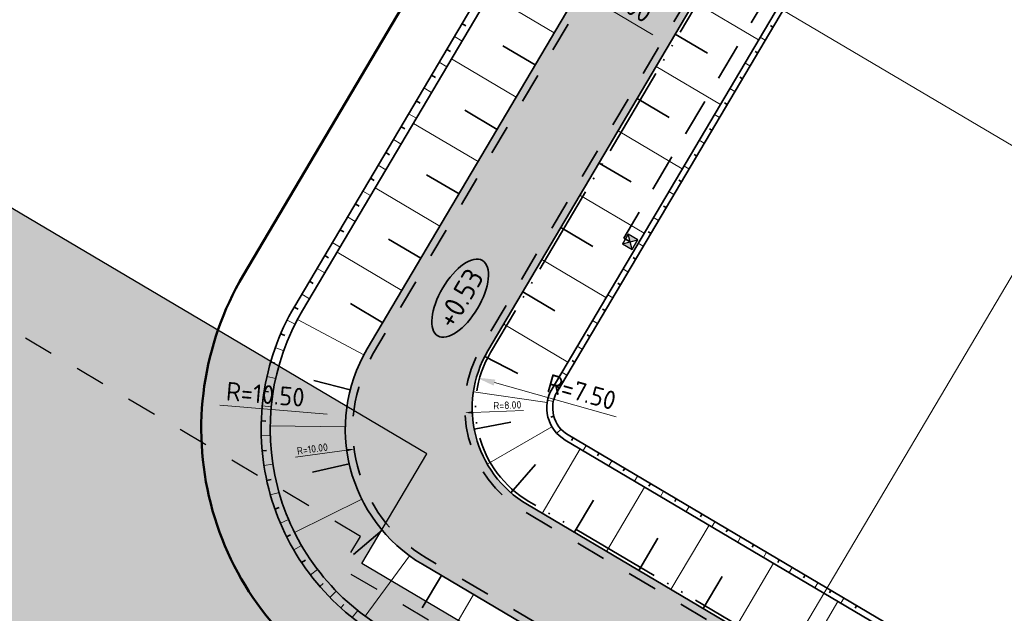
# Model space of a CAD drawing. Header units: metres. Extents: x 90704 to 91821, y 464826 to 465227.
# Tile 10 of 27: x 90794 to 90860, y 464964 to 465004. Entities that reach past the tile are written whole.
import ezdxf
from ezdxf.enums import TextEntityAlignment as Align

# ---------------------------------------------------------------- set-up
doc = ezdxf.new("R2010")
doc.units = ezdxf.units.M
for name, pattern in [('NLCS-HIDDEN', [4, 2, -2]), ('RI-DRAIN_PP80', [9, 6, -1, 0, -1, 0, -1]), ('RI-HWA_KOLKAANSLUITING', [4.3, 2.5, -1.8]), ('XX-HIDDEN', [4, 2, -2])]:
    doc.linetypes.add(name, pattern=pattern)
for name, color, linetype, lineweight in [('N-WE-GW-BERM-G', 90, 'Continuous', 35), ('N-WE-GW-TALUDARCERING-S', 90, 'Continuous', 25), ('N-WE-GW-TALUDARCERING_KORT-G', 90, 'Continuous', 35), ('N-WE-GW-TALUDARCERING_LANG-G', 90, 'Continuous', 18), ('N-WE-KG-WERKGRENS-G', 10, 'XX-WERKGRENS_CIRCEL', 50), ('N-WE-OG-TERREIN_UITGEEFBAAR-A', 7, 'Continuous', 25), ('N-WE-OG-TERREIN_UITGEEFBAAR-G', 7, 'Continuous', 25), ('N-WE-VH-HOOGTELABEL-S', 7, 'Continuous', 25), ('N-WE-VH-M-500', 7, 'Continuous', 18), ('N-WE-VH-VERHARDING_FUNDERING-G', 7, 'Continuous', 35), ('N-WE-VH-VERHARDING_FUNDERING_GRANULAAT-A', 252, 'Continuous', 18)]:
    doc.layers.add(name, color=color, linetype=linetype, lineweight=lineweight)
for name, color, linetype, lineweight, true_color in [('N-WE-RI-DRAINAGE_DRAIN_PP_80-G', 7, 'RI-DRAIN_PP80', 35, 0xff9124), ('N-WE-RI-HWA_KOLK_STRAATKOLK-S', 150, 'Continuous', 25, 0x007fff), ('N-WE-RI-HWA_KOLKAANSLUITING_PVC_125-G', 150, 'RI-HWA_KOLKAANSLUITING', 35, 0x007fff), ('N-WE-VH-M-200', 7, 'Continuous', 18, 0x7dbf7d), ('N-WE-VH-VERHARDING-G', 7, 'XX-HIDDEN', 35, 0x7dbf7d)]:
    doc.layers.add(name, color=color, linetype=linetype, lineweight=lineweight, true_color=true_color)
doc.styles.add('NLCS-ISO', font='NLCS-ISO.ttf')
doc.styles.add('NLCS-ISO-M200-T25', font='NLCS-ISO.ttf', dxfattribs={"height": 0.5})
doc.styles.add('NLCS-ISO-M500-T25', font='NLCS-ISO.ttf', dxfattribs={"height": 1.25})
doc.linetypes.add('XX-WERKGRENS_CIRCEL', pattern='A,10,-2.5,[69,NLCS.SHX,S=1,R=0,X=0,Y=0],-2.5', length=15)
doc.dimstyles.new('NLCS-M200-T25-PIJL_L2_H1', dxfattribs={"dimscale": 0.2, "dimtxt": 2.5, "dimasz": 2.5, "dimexe": 2, "dimexo": 2, "dimgap": 0.7, "dimtad": 1, "dimzin": 0, "dimdsep": 46, "dimtxsty": 'NLCS-ISO-M200-T25', "dimcen": 0, "dimdle": 2, "dimclrd": 256, "dimclre": 256, "dimclrt": 256, "dimadec": 1, "dimazin": 0, "dimtfac": 1, "dimtdec": 3, "dimtofl": 0, "dimtmove": 0, "dimatfit": 3, "dimfxl": 2, "dimfxlon": 1, "dimtfillclr": 256, "dimtolj": 1, "dimtzin": 0, "dimlwd": -1, "dimlwe": -1, "dimarcsym": 0})
doc.dimstyles.new('NLCS-M500-T25-PIJL_L2_H1', dxfattribs={"dimscale": 0.5, "dimtxt": 2.5, "dimasz": 2.5, "dimexe": 2, "dimexo": 2, "dimgap": 0.7, "dimtad": 1, "dimzin": 0, "dimdsep": 46, "dimtxsty": 'NLCS-ISO-M500-T25', "dimcen": 0, "dimdle": 2, "dimclrd": 256, "dimclre": 256, "dimclrt": 256, "dimadec": 1, "dimazin": 0, "dimtfac": 1, "dimtdec": 3, "dimtofl": 0, "dimtmove": 0, "dimatfit": 3, "dimfxl": 2, "dimfxlon": 1, "dimtfillclr": 256, "dimtolj": 1, "dimtzin": 0, "dimlwd": -1, "dimlwe": -1, "dimarcsym": 0})

# ---------------------------------------------------------------- blocks, each defined once
blk = doc.blocks.new('*D48')
at = {"layer": 'Defpoints', "color": 0, "transparency": 16777216}
for p in [(90831.97411038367, 464978.0066720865), (90823.98041968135, 464977.6890103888)]:
    blk.add_point(p, dxfattribs=at)
at = {"layer": 'N-WE-VH-M-200', "transparency": 16777216}
blk.add_line((90827.89687721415, 464977.8446472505), (90824.48002301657, 464977.7088647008), dxfattribs=at)
blk.add_solid([(90824.47671404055, 464977.7921323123), (90824.48333199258, 464977.6255970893), (90823.98041734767, 464977.6890108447)], dxfattribs=at)
at = {"layer": 'N-WE-VH-M-200', "transparency": 16777216, "insert": (90826.81723113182, 464978.1920509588), "char_height": 0.5, "attachment_point": 5, "rotation": 2.2756826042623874, "style": 'NLCS-ISO-M200-T25'}
blk.add_mtext('\\A1;R=8.00', dxfattribs=at)
blk = doc.blocks.new('*D56')
at = {"layer": 'Defpoints', "color": 0, "transparency": 16777216}
for p in [(90826.49471293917, 464976.601178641), (90816.58547058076, 464975.2569629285)]:
    blk.add_point(p, dxfattribs=at)
at = {"layer": 'N-WE-VH-M-200', "transparency": 16777216}
blk.add_line((90812.66725786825, 464974.7254467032), (90816.09000846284, 464975.1897521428), dxfattribs=at)
blk.add_solid([(90816.07880666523, 464975.2723291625), (90816.10121026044, 464975.1071751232), (90816.58547058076, 464975.2569629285)], dxfattribs=at)
at = {"layer": 'N-WE-VH-M-200', "transparency": 16777216, "insert": (90813.79403329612, 464975.271868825), "char_height": 0.5, "attachment_point": 5, "rotation": 7.725173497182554, "style": 'NLCS-ISO-M200-T25'}
blk.add_mtext('\\A1;R=10.00', dxfattribs=at)
blk = doc.blocks.new('SAL-HOOGTELABEL_AANLEG-SO')
at = {"linetype": 'Continuous', "lineweight": 35}
blk.add_ellipse((0, 0), major_axis=(-7.319468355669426, 0), ratio=0.4599531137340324, dxfattribs=at)
at = {"style": 'NLCS-ISO'}
blk.add_attdef('HOOGTE', text='', height=3.5, dxfattribs=at).set_placement((0, 0), align=Align.MIDDLE_CENTER)
blk = doc.blocks.new('*D70')
at = {"layer": 'Defpoints', "color": 0, "transparency": 16777216}
for p in [(90831.67699893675, 465006.0075640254), (90837.61329185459, 465002.3003955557), (90837.69767405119, 465002.4429167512)]:
    blk.add_point(p, dxfattribs=at)
at = {"layer": 'N-WE-VH-M-500', "transparency": 16777216}
for p, q in [((90831.59261674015, 465005.8650428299), (90831.08314866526, 465005.0045532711)), ((90832.66822868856, 465005.2282077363), (90836.53767990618, 465002.9372306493)), ((90837.61329185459, 465002.3003955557), (90837.1038237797, 465001.4399059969))]:
    blk.add_line(p, q, dxfattribs=at)
for points in [[(90832.77436787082, 465005.4074763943), (90832.5620895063, 465005.0489390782), (90831.59261674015, 465005.8650428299)], [(90836.64381908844, 465003.1164993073), (90836.43154072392, 465002.7579619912), (90837.61329185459, 465002.3003955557)]]:
    blk.add_solid(points, dxfattribs=at)
at = {"layer": 'N-WE-VH-M-500', "transparency": 16777216, "insert": (90835.09968567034, 465004.9216965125), "char_height": 1.25, "attachment_point": 5, "rotation": 329.3715950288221, "style": 'NLCS-ISO-M500-T25'}
blk.add_mtext('\\A1;7.00', dxfattribs=at)
blk = doc.blocks.new('*D102')
at = {"layer": 'Defpoints', "color": 0, "transparency": 16777216}
for p in [(90885.80550778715, 465029.584977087), (90845.16539607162, 464960.9055374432), (90845.16703488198, 464960.9045676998)]:
    blk.add_point(p, dxfattribs=at)
at = {"layer": 'N-WE-VH-M-200', "transparency": 16777216}
for p, q in [((90885.55251818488, 465029.1537000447), (90845.42166329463, 464961.3348749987)), ((90885.80714659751, 465029.5840073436), (90886.15139243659, 465029.3803046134)), ((90845.16703488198, 464960.9045676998), (90845.51128072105, 464960.7008649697))]:
    blk.add_line(p, q, dxfattribs=at)
for points in [[(90885.48080030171, 465029.1961381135), (90885.62423606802, 465029.111261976), (90885.80714659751, 465029.5840073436)], [(90845.34994541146, 464961.3773130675), (90845.49338117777, 464961.2924369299), (90845.16703488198, 464960.9045676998)]]:
    blk.add_solid(points, dxfattribs=at)
at = {"layer": 'N-WE-VH-M-200', "transparency": 16777216, "insert": (90865.15145104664, 464995.4428976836), "char_height": 0.5, "attachment_point": 5, "rotation": 59.38566007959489, "style": 'NLCS-ISO-M200-T25'}
blk.add_mtext('\\A1;79.80', dxfattribs=at)
blk = doc.blocks.new('*D101')
at = {"layer": 'Defpoints', "color": 0, "transparency": 16777216}
for p in [(90840.17350253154, 465007.5739030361), (90896.80284747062, 464974.0663323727), (90896.80284747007, 464974.0663323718)]:
    blk.add_point(p, dxfattribs=at)
at = {"layer": 'N-WE-VH-M-200', "transparency": 16777216}
for p, q in [((90840.17350253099, 465007.5739030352), (90839.96980909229, 465007.2296516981)), ((90840.60381670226, 465007.3192862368), (90896.3725332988, 464974.3209491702)), ((90896.80284747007, 464974.0663323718), (90896.59915403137, 464973.7220810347))]:
    blk.add_line(p, q, dxfattribs=at)
for points in [[(90840.64625283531, 465007.3910052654), (90840.56138056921, 465007.2475672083), (90840.17350253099, 465007.5739030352)], [(90896.41496943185, 464974.3926681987), (90896.33009716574, 464974.2492301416), (90896.80284747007, 464974.0663323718)]]:
    blk.add_solid(points, dxfattribs=at)
at = {"layer": 'N-WE-VH-M-200', "transparency": 16777216, "insert": (90868.68677610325, 464991.1557627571), "char_height": 0.5, "attachment_point": 5, "rotation": 329.3872065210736, "style": 'NLCS-ISO-M200-T25'}
blk.add_mtext('\\A1;65.80', dxfattribs=at)
blk = doc.blocks.new('N-SRI-KOLK_STRAAT_300X300-SO')
h = blk.add_hatch(color=256)
h.dxf.hatch_style = 1
h.paths.add_polyline_path([(0.7499999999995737, 1.500000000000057), (-0.7500000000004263, 1.500000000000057), (-4.263256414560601e-13, 0.7500000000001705)])
h.paths.add_polyline_path([(-4.262840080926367e-13, 0.7500000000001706), (-0.7500000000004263, 2.842170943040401e-13), (0.7499999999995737, 2.842170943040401e-13)])
for p, q in [((-0.7500000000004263, 2.842170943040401e-13), (0.7499999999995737, 1.500000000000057)), ((0.7499999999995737, 2.842170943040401e-13), (-0.7500000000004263, 1.500000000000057))]:
    blk.add_line(p, q)
at = {"flags": 128}
blk.add_lwpolyline([(-0.7500000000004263, 2.842170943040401e-13), (0.7499999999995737, 2.842170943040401e-13), (0.7499999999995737, 1.500000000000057), (-0.7500000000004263, 1.500000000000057)], close=True, dxfattribs=at)
blk = doc.blocks.new('*D122')
at = {"layer": 'Defpoints', "color": 0, "transparency": 16777216}
for p in [(90816.03195278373, 464977.4847226), (90826.4947129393, 464976.6011786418)]:
    blk.add_point(p, dxfattribs=at)
at = {"layer": 'N-WE-VH-M-500', "transparency": 16777216}
blk.add_line((90807.61192199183, 464978.1957651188), (90814.78638609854, 464977.5899064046), dxfattribs=at)
blk.add_solid([(90814.80391673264, 464977.7975008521), (90814.76885546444, 464977.3823119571), (90816.03195278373, 464977.4847226)], dxfattribs=at)
at = {"layer": 'N-WE-VH-M-500', "transparency": 16777216, "insert": (90810.65841407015, 464978.9169696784), "char_height": 1.25, "attachment_point": 5, "rotation": 355.1730216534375, "style": 'NLCS-ISO-M500-T25'}
blk.add_mtext('\\A1;R=10.50', dxfattribs=at)
blk = doc.blocks.new('*D123')
at = {"layer": 'Defpoints', "color": 0, "transparency": 16777216}
for p in [(90824.75510208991, 464980.0403680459), (90831.97411038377, 464978.0066720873)]:
    blk.add_point(p, dxfattribs=at)
at = {"layer": 'N-WE-VH-M-500', "transparency": 16777216}
blk.add_line((90834.075252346, 464977.4147509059), (90825.95827013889, 464979.7014187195), dxfattribs=at)
blk.add_solid([(90826.01476169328, 464979.9019467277), (90825.90177858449, 464979.5008907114), (90824.75510208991, 464980.0403680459)], dxfattribs=at)
at = {"layer": 'N-WE-VH-M-500', "transparency": 16777216, "insert": (90831.77688487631, 464979.0751840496), "char_height": 1.25, "attachment_point": 5, "rotation": 344.26672680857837, "style": 'NLCS-ISO-M500-T25'}
blk.add_mtext('\\A1;R=7.50', dxfattribs=at)
blk = doc.blocks.new('*U126')
at = {"layer": 'N-WE-GW-TALUDARCERING_KORT-G'}
for p, q in [((90844.55375026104, 465003.4431266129), (90844.38595493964, 465003.5424731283)), ((90843.53481164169, 465001.7221489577), (90843.36701632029, 465001.821495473)), ((90842.51587302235, 465000.0011713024), (90842.34807770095, 465000.1005178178)), ((90841.49693440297, 464998.2801936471), (90841.32913908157, 464998.3795401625)), ((90840.47799578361, 464996.5592159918), (90840.31020046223, 464996.6585625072)), ((90839.45905716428, 464994.8382383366), (90839.29126184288, 464994.937584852)), ((90838.4401185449, 464993.1172606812), (90838.2723232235, 464993.2166071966)), ((90837.42117992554, 464991.396283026), (90837.25338460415, 464991.4956295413)), ((90836.4022413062, 464989.6753053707), (90836.23444598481, 464989.7746518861)), ((90835.38330268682, 464987.9543277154), (90835.21550736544, 464988.0536742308)), ((90834.36436406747, 464986.2333500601), (90834.19656874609, 464986.3326965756)), ((90833.34542544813, 464984.5123724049), (90833.17763012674, 464984.6117189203)), ((90832.32648682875, 464982.7913947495), (90832.15869150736, 464982.8907412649)), ((90831.3075482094, 464981.0704170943), (90831.139752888, 464981.1697636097)), ((90830.28860959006, 464979.349439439), (90830.12081426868, 464979.4487859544)), ((90829.9210178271, 464977.450897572), (90829.73322195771, 464977.3983836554)), ((90831.21276940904, 464976.0054518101), (90831.11346544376, 464975.8376313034)), ((90832.93400537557, 464974.9869496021), (90832.83470141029, 464974.8191290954)), ((90834.65524134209, 464973.9684473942), (90834.5559373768, 464973.8006268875)), ((90836.37647730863, 464972.9499451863), (90836.27717334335, 464972.7821246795)), ((90838.09771327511, 464971.9314429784), (90837.99840930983, 464971.7636224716)), ((90839.81894924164, 464970.9129407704), (90839.71964527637, 464970.7451202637)), ((90841.54018520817, 464969.8944385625), (90841.44088124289, 464969.7266180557)), ((90843.2614211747, 464968.8759363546), (90843.16211720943, 464968.7081158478)), ((90844.98265714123, 464967.8574341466), (90844.88335317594, 464967.6896136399)), ((90846.70389310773, 464966.8389319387), (90846.60458914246, 464966.671111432)), ((90848.42512907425, 464965.8204297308), (90848.32582510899, 464965.6526092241)), ((90850.14636504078, 464964.8019275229), (90850.04706107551, 464964.6341070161))]:
    blk.add_line(p, q, dxfattribs=at)
at = {"layer": 'N-WE-GW-TALUDARCERING_LANG-G'}
for p, q in [((90844.04428095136, 465002.5826377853), (90843.70869030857, 465002.7813308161)), ((90843.02534233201, 465000.86166013), (90842.68975168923, 465001.0603531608)), ((90842.00640371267, 464999.1406824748), (90841.67081306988, 464999.3393755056)), ((90840.98746509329, 464997.4197048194), (90840.65187445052, 464997.6183978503)), ((90839.96852647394, 464995.6987271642), (90839.63293583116, 464995.897420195)), ((90838.9495878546, 464993.9777495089), (90838.61399721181, 464994.1764425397)), ((90837.93064923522, 464992.2567718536), (90837.59505859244, 464992.4554648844)), ((90836.91171061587, 464990.5357941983), (90836.57611997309, 464990.7344872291)), ((90835.89277199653, 464988.8148165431), (90835.55718135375, 464989.0135095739)), ((90834.87383337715, 464987.0938388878), (90834.53824273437, 464987.2925319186)), ((90833.8548947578, 464985.3728612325), (90833.51930411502, 464985.5715542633)), ((90832.83595613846, 464983.6518835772), (90832.50036549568, 464983.850576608)), ((90831.81701751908, 464981.9309059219), (90831.4814268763, 464982.1295989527)), ((90830.79807889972, 464980.2099282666), (90830.46248825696, 464980.4086212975)), ((90829.88565703, 464978.4409336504), (90829.50352940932, 464978.5188982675)), ((90830.40432360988, 464976.5861216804), (90830.11806327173, 464976.3212537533)), ((90832.0733873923, 464975.4962007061), (90831.87477946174, 464975.1605596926)), ((90833.79462335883, 464974.4776984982), (90833.59601542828, 464974.1420574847)), ((90835.51585932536, 464973.4591962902), (90835.3172513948, 464973.1235552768)), ((90837.23709529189, 464972.4406940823), (90837.03848736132, 464972.1050530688)), ((90838.95833125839, 464971.4221918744), (90838.75972332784, 464971.0865508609)), ((90840.67956722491, 464970.4036896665), (90840.48095929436, 464970.068048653)), ((90842.40080319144, 464969.3851874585), (90842.20219526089, 464969.049546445)), ((90844.12203915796, 464968.3666852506), (90843.9234312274, 464968.0310442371)), ((90845.8432751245, 464967.3481830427), (90845.64466719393, 464967.0125420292)), ((90847.56451109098, 464966.3296808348), (90847.36590316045, 464965.9940398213)), ((90849.28574705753, 464965.3111786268), (90849.08713912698, 464964.9755376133))]:
    blk.add_line(p, q, dxfattribs=at)
blk = doc.blocks.new('*U127')
at = {"layer": 'N-WE-GW-TALUDARCERING_KORT-G'}
for p, q in [((90838.03360086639, 465002.975503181), (90840.17754479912, 465001.7069318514)), ((90835.48743260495, 464998.6723616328), (90837.63078734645, 464997.4041389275)), ((90832.94126434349, 464994.3692200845), (90835.08402989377, 464993.1013460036)), ((90830.39509608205, 464990.0660785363), (90832.5372724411, 464988.7985530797)), ((90827.84892782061, 464985.762936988), (90829.99051498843, 464984.4957601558)), ((90825.31325685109, 464981.4538492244), (90827.52270032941, 464980.3104007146)), ((90824.60780019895, 464976.5968939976), (90827.05426151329, 464977.0651022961)), ((90827.05678525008, 464972.3436416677), (90828.69449076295, 464974.2297028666)), ((90831.2913356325, 464969.6960205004), (90832.5644634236, 464971.8475655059)), ((90835.59442554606, 464967.1497649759), (90836.86755333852, 464969.3013099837)), ((90839.8975154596, 464964.6035094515), (90841.17064325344, 464966.7550544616))]:
    blk.add_line(p, q, dxfattribs=at)
at = {"layer": 'N-WE-GW-TALUDARCERING_LANG-G'}
for p, q in [((90839.30668499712, 465005.1270739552), (90843.59516205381, 465002.5895826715)), ((90836.76051673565, 465000.8239324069), (90841.0478154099, 464998.287138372)), ((90834.21434847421, 464996.5207908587), (90838.500468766, 464993.9846940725)), ((90831.66818021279, 464992.2176493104), (90835.95312212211, 464989.6822497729)), ((90829.12201195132, 464987.9145077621), (90833.40577547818, 464985.3798054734)), ((90826.57584368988, 464983.6113662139), (90830.8584288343, 464981.0773611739)), ((90824.55199249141, 464979.0847101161), (90829.47770667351, 464978.3692664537)), ((90825.47453632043, 464974.2642748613), (90829.79724426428, 464976.7532518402)), ((90829.13979067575, 464970.9691482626), (90831.68604625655, 464975.2722382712)), ((90833.4428805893, 464968.4228927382), (90835.98913617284, 464972.7259827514)), ((90837.74597050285, 464965.8766372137), (90840.29222608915, 464970.1797272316)), ((90842.0490604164, 464963.3303816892), (90844.59531600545, 464967.6334717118)), ((90846.35215032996, 464960.7841261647), (90848.89840592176, 464965.087216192))]:
    blk.add_line(p, q, dxfattribs=at)
blk = doc.blocks.new('*U128')
at = {"layer": 'N-WE-GW-TALUDARCERING_KORT-G'}
for p, q in [((90828.68109720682, 465000.9154872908), (90826.5211289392, 465002.1935402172)), ((90826.13492894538, 464996.6123457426), (90823.97437155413, 464997.8907472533)), ((90823.58876068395, 464992.3092041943), (90821.42761416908, 464993.5879542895)), ((90821.04259242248, 464988.006062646), (90818.88085678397, 464989.2851613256)), ((90818.49642416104, 464983.7029210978), (90816.3340993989, 464984.9823683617)), ((90816.3271094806, 464979.2222165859), (90813.89437012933, 464979.8493360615)), ((90816.25680393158, 464974.2698229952), (90813.81016567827, 464973.7126795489)), ((90818.4644814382, 464969.8361670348), (90816.54930155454, 464968.2227373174)), ((90822.4108775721, 464966.8171824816), (90821.13777668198, 464964.6656184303))]:
    blk.add_line(p, q, dxfattribs=at)
at = {"layer": 'N-WE-GW-TALUDARCERING_LANG-G'}
for p, q in [((90829.95418133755, 465003.067058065), (90825.63483392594, 465005.6228153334)), ((90827.40801307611, 464998.7639165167), (90823.08748741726, 465001.3203709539)), ((90824.86184481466, 464994.4607749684), (90820.54014090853, 464997.0179265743)), ((90822.31567655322, 464990.1576334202), (90817.99279439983, 464992.7154821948)), ((90819.76950829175, 464985.8544918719), (90815.44544789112, 464988.4130378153)), ((90817.23212506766, 464981.546324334), (90812.79885261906, 464983.9131767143)), ((90815.99577083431, 464976.7502245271), (90810.97410857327, 464976.8215134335)), ((90817.09548075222, 464971.9209613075), (90812.60723638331, 464969.6861022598)), ((90820.28656417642, 464968.1330685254), (90817.32882884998, 464964.0986245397)), ((90824.56243925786, 464965.5440829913), (90822.01623814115, 464961.24095601))]:
    blk.add_line(p, q, dxfattribs=at)
blk = doc.blocks.new('*U129')
at = {"layer": 'N-WE-GW-TALUDARCERING_KORT-G'}
for p, q in [((90823.78849323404, 465003.6820593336), (90824.04663988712, 465003.5292185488)), ((90822.76955466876, 465001.9610816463), (90823.02770132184, 465001.8082408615)), ((90821.75061610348, 465000.240103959), (90822.00876275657, 465000.0872631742)), ((90820.73167753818, 464998.5191262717), (90820.98982419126, 464998.366285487)), ((90819.7127389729, 464996.7981485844), (90819.97088562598, 464996.6453077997)), ((90818.69380040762, 464995.0771708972), (90818.9519470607, 464994.9243301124)), ((90817.67486184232, 464993.3561932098), (90817.9330084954, 464993.203352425)), ((90816.65592327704, 464991.6352155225), (90816.91406993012, 464991.4823747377)), ((90815.63698471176, 464989.9142378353), (90815.89513136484, 464989.7613970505)), ((90814.61804614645, 464988.1932601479), (90814.87619279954, 464988.0404193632)), ((90813.59910758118, 464986.4722824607), (90813.85725423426, 464986.3194416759)), ((90812.58032321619, 464984.7512138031), (90812.83918778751, 464984.5995921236)), ((90811.67916226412, 464982.9671824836), (90811.95481865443, 464982.8488036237)), ((90811.00599476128, 464981.0852408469), (90811.29419464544, 464981.0019292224)), ((90810.57119534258, 464979.1343927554), (90810.86749707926, 464979.0874323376)), ((90810.3814649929, 464977.1447040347), (90810.68130207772, 464977.1348185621)), ((90810.43972777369, 464975.1468391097), (90810.73847921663, 464975.1741809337)), ((90810.7450857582, 464973.1715884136), (90811.03814730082, 464973.2357361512)), ((90811.29283287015, 464971.2493938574), (90811.57568794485, 464971.3493588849)), ((90812.07452741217, 464969.4098796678), (90812.34281675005, 464969.5441213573)), ((90813.07812216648, 464967.6813958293), (90813.32771098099, 464967.8478452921)), ((90814.28815006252, 464966.0905811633), (90814.51519177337, 464966.2866731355)), ((90815.68596255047, 464964.6619527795), (90815.88695806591, 464964.8846651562))]:
    blk.add_line(p, q, dxfattribs=at)
at = {"layer": 'N-WE-GW-TALUDARCERING_LANG-G'}
for p, q in [((90823.2790239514, 465002.82157049), (90823.79531725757, 465002.5158889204)), ((90822.26008538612, 465001.1005928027), (90822.77637869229, 465000.7949112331)), ((90821.24114682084, 464999.3796151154), (90821.75744012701, 464999.0739335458)), ((90820.22220825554, 464997.6586374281), (90820.7385015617, 464997.3529558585)), ((90819.20326969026, 464995.9376597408), (90819.71956299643, 464995.6319781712)), ((90818.18433112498, 464994.2166820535), (90818.70062443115, 464993.911000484)), ((90817.16539255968, 464992.4957043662), (90817.68168586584, 464992.1900227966)), ((90816.1464539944, 464990.7747266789), (90816.66274730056, 464990.4690451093)), ((90815.12751542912, 464989.0537489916), (90815.64380873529, 464988.7480674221)), ((90814.10857686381, 464987.3327713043), (90814.62487016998, 464987.0270897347)), ((90813.08963829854, 464985.611793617), (90813.6059316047, 464985.3061120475)), ((90812.10203148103, 464983.8731958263), (90812.63758516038, 464983.602673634)), ((90811.31334641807, 464982.0366679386), (90811.87829208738, 464981.8345877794)), ((90810.75829263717, 464980.1165705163), (90811.34392354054, 464979.9860467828)), ((90810.44542444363, 464978.142495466), (90811.04271503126, 464978.0855397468)), ((90810.37956365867, 464976.1448665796), (90810.97930868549, 464976.1623566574)), ((90810.56172530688, 464974.154470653), (90811.15468170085, 464974.2461369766)), ((90810.98910197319, 464972.2019830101), (90811.56613128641, 464972.3664128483)), ((90811.6551070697, 464970.3174947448), (90812.20731631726, 464970.5521539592)), ((90812.54947634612, 464968.5300489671), (90813.06835506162, 464968.8313210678)), ((90813.65842607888, 464966.8671932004), (90814.13597747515, 464967.2304350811)), ((90814.96486550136, 464965.3545548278), (90815.39372971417, 464965.774168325)), ((90816.44866020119, 464964.0154461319), (90816.82222771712, 464964.484964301))]:
    blk.add_line(p, q, dxfattribs=at)

msp = doc.modelspace()

# ---------------------------------------------------------------- hatches: boundary and pattern name
at = {"layer": 'N-WE-OG-TERREIN_UITGEEFBAAR-A', "true_color": 0xfbd0d2}
h = msp.add_hatch(color=254, dxfattribs=at)
h.dxf.hatch_style = 1
h.paths.add_polyline_path([(90837.35874137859, 464955.6478996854), (90817.10727287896, 464967.6311990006), (90821.4346683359, 464974.9477666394), (90773.1568993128, 465003.5150782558), (90737.001306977, 464942.4054739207), (90805.52864746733, 464901.8611664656), (90805.53286693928, 464901.8586699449)])
at = {"layer": 'N-WE-VH-VERHARDING_FUNDERING_GRANULAAT-A'}
h = msp.add_hatch(dxfattribs=at)
h.set_pattern_fill('AVH-FUNDERING_GRANULAAT', color=256, scale=0.5, pattern_type=2)
h.set_pattern_definition([(59.37151460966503, (90932.63078791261, 465024.2321571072), (-4.30244421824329, 2.547346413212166), [0, -5]), (59.37151460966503, (90934.16211685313, 465023.3836103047), (-4.30244421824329, 2.547346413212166), [0, -5]), (59.37151460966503, (90931.91521736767, 465024.8882506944), (-4.30244421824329, 2.547346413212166), [0, -5]), (37.57011460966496, (90931.92435494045, 465021.8613023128), (11.94448376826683, 10.35998764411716), [0.538515, -26.38731]), (276.241414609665, (90932.3511873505, 465022.1896528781), (-0.9628499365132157, 18.00202544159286), [0.25, -24.75]), (189.9728146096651, (90932.37836682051, 465021.941134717), (38.55139422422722, 6.228146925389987), [0.460975, -45.636745]), (265.936614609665, (90932.05403581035, 465020.2156465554), (1.755105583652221, -6.849790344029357), [0.111805, -11.068535]), (25.68141460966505, (90932.04611332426, 465020.1041242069), (9.397141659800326, 6.057536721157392), [0.18028, -17.84748]), (167.806414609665, (90932.20858260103, 465020.1822506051), (-11.15223265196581, 0.7922565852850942), [0.158115, -15.653275]), (284.371514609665, (90934.11458193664, 465022.7144762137), (4.302445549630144, -2.547347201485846), [0.21213, -6.858935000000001]), (59.37151460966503, (90934.16723487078, 465022.5089824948), (-1.755097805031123, 6.849790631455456), [0.3, -4.7]), (194.371514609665, (90934.32007565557, 465022.7671291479), (-2.547347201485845, -4.302445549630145), [0.21213, -6.858935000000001]), (310.936614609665, (90931.05533606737, 465023.828484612), (-6.057547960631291, 9.397131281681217), [0.158115, -15.653275]), (59.37151460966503, (90931.15893592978, 465023.7090397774), (-1.755097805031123, 6.849790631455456), [0.25, -4.75]), (202.501614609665, (90931.28630325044, 465023.9241619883), (-16.24692799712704, -7.81263916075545), [0.25, -24.75]), (273.061614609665, (90929.66221802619, 465021.5736626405), (0.7922417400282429, 11.15223634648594), [0.18028, -17.84748]), (40.936614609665, (90929.67184651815, 465021.3936423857), (-9.397131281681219, -6.057547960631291), [0.31623, -15.49516]), (186.241414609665, (90929.91073618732, 465021.6008421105), (18.00202544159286, 0.9628499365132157), [0.25, -24.75]), (59.37151460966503, (90930.57304625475, 465022.7194776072), (-4.30244421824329, 2.547346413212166), [0, -5]), (59.37151460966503, (90931.00389821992, 465020.8955076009), (-4.30244421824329, 2.547346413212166), [0, -5]), (59.37151460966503, (90933.30905957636, 465021.1576738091), (-4.30244421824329, 2.547346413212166), [0, -5]), (59.37151460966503, (90932.66308540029, 465023.1090111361), (-4.30244421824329, 2.547346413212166), [0, -5]), (59.37151460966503, (90931.19293942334, 465022.294351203), (-4.30244421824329, 2.547346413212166), [0, -5]), (59.37151460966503, (90930.5034498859, 465021.4242338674), (-4.30244421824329, 2.547346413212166), [0, -5]), (59.37151460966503, (90930.99085771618, 465021.6586130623), (-4.30244421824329, 2.547346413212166), [0, -5]), (59.37151460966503, (90931.92155047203, 465020.8751521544), (-4.30244421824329, 2.547346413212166), [0, -5]), (59.37151460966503, (90931.13808956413, 465019.9444593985), (-4.30244421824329, 2.547346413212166), [0, -5]), (59.37151460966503, (90930.17400085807, 465020.5733735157), (-4.30244421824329, 2.547346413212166), [0, -5]), (59.37151460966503, (90929.15104273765, 465021.0047164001), (-4.30244421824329, 2.547346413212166), [0, -5]), (59.37151460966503, (90929.76862235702, 465022.4403679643), (-4.30244421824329, 2.547346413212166), [0, -5]), (59.37151460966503, (90930.15694079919, 465023.4887995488), (-4.30244421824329, 2.547346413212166), [0, -5]), (59.37151460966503, (90931.22060981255, 465024.8927611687), (-4.30244421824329, 2.547346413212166), [0, -5]), (59.37151460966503, (90931.94300438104, 465023.0704971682), (-4.30244421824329, 2.547346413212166), [0, -5]), (59.37151460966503, (90930.91382978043, 465023.0987751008), (-4.30244421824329, 2.547346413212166), [0, -5]), (59.37151460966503, (90933.18279071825, 465022.2202443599), (-4.30244421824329, 2.547346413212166), [0, -5]), (59.37151460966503, (90932.6337090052, 465020.8021437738), (-4.30244421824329, 2.547346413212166), [0, -5]), (59.37151460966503, (90934.34445065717, 465021.5324608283), (-4.30244421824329, 2.547346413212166), [0, -5]), (59.37151460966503, (90933.24567968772, 465020.2654950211), (-4.30244421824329, 2.547346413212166), [0, -5]), (59.37151460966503, (90932.55960216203, 465018.8122924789), (-4.30244421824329, 2.547346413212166), [0, -5]), (59.37151460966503, (90933.08040594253, 465019.2012184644), (-4.30244421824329, 2.547346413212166), [0, -5]), (59.37151460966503, (90932.50353721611, 465019.6008714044), (-4.30244421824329, 2.547346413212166), [0, -5]), (59.37151460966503, (90934.89865038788, 465022.0759336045), (-4.30244421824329, 2.547346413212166), [0, -5]), (59.37151460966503, (90933.440329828, 465023.6366389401), (-4.30244421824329, 2.547346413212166), [0, -5]), (59.37151460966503, (90932.02222924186, 465024.1857206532), (-4.30244421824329, 2.547346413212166), [0, -5]), (59.37151460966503, (90933.94820972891, 465020.3725068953), (-4.30244421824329, 2.547346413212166), [0, -5])])
edge = h.paths.add_edge_path()
edge.add_arc((90800.41953982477, 464908.9358951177), 11.5000000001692, 239.3869639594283, 329.3872256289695)
edge.add_line((90810.31676771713, 464903.0797120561), (90835.53040013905, 464945.6919500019))
edge.add_arc((90825.6331693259, 464951.5481323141), 11.50000213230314, 329.3872362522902, 419.3860793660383)
edge.add_line((90831.48955147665, 464961.4452448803), (90821.14753598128, 464967.5647137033))
edge.add_arc((90826.49471293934, 464976.6011786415), 10.50000000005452, 149.3872028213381, 239.3857850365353, ccw=False)
edge.add_line((90817.45811568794, 464981.9481319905), (90850.96894935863, 465038.5829832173))
edge.add_arc((90842.79298041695, 465043.420702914), 9.499999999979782, 329.3872028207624, 419.3872028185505)
edge.add_line((90847.63070011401, 465051.5966718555), (90866.56452292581, 465040.3935315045))
edge.add_arc((90863.76373783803, 465035.6600758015), 5.499999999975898, 59.38720281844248, 149.3872028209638)
edge.add_line((90859.03028213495, 465038.4608608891), (90825.51939806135, 464981.8259244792))
edge.add_arc((90831.97411038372, 464978.006672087), 7.499999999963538, 149.3872028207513, 239.3857850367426)
edge.add_line((90828.15469827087, 464971.552054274), (90871.01347381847, 464946.1913492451))
edge.add_arc((90874.83288593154, 464952.645967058), 7.499999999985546, 239.3857850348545, 329.3872028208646)
edge.add_line((90881.28759825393, 464948.8267146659), (90914.79282797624, 465005.4520949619))
edge.add_arc((90910.08863840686, 465008.2599688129), 5.478462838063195, 329.1675337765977, 419.5854053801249)
edge.add_line((90912.86212912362, 465012.9845115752), (90916.28720102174, 465010.9566282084))
edge.add_arc((90920.61768992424, 465018.2707833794), 8.49999999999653, 239.3715146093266, 329.3715146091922)
edge.add_line((90927.93184509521, 465013.9402944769), (90885.27516194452, 464941.8197351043))
edge.add_arc((90876.23850775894, 464947.1666613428), 10.50003519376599, 239.38629213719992, 329.3874883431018, ccw=False)
edge.add_line((90870.89139285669, 464938.1301187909), (90857.73841410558, 464945.9130755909))
edge.add_arc((90851.88201990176, 464936.0159721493), 11.50000041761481, 59.38600453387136, 149.3872235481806)
edge.add_line((90841.98479186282, 464941.8721557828), (90816.77141062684, 464899.2603423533))
edge.add_arc((90826.66863851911, 464893.4041592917), 11.50000000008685, 149.387225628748, 239.3869639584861)
edge.add_line((90820.81241025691, 464883.5069581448), (90794.56331156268, 464899.0386939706))

# ---------------------------------------------------------------- linework, layer by layer
at = {"layer": 'N-WE-GW-BERM-G', "flags": 128}
for points in [[(90845.2348121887, 465047.5597158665, -0.4142135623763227), (90846.81440021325, 465041.3949042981), (90813.13514480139, 464984.5109575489, 0.4142861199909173), (90818.57925223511, 464963.2746508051), (90828.94327461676, 464957.1421675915, -0.4142076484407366), (90831.22725757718, 464948.2381165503), (90806.01362515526, 464905.6258786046, -0.4142149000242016), (90797.10949776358, 464903.341824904)], [(90844.92913061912, 465047.0434225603, -0.4142135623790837), (90846.29810690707, 465041.7005858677), (90812.61885149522, 464984.8166391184, 0.4142861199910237), (90818.27369857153, 464962.7582817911), (90828.63772095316, 464956.6257985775, -0.4142076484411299), (90830.71087972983, 464948.5436552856), (90805.49724804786, 464905.9314185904, -0.4142149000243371), (90797.41504010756, 464903.858200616)], [(90910.4507400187, 465008.9502077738, -0.4142135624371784), (90910.62624979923, 465008.2652287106), (90876.9526826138, 464951.3908893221, -0.4141406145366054), (90873.52832313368, 464950.5130232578), (90830.6799280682, 464975.86758581, -0.4142865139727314), (90829.80184333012, 464979.2927982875), (90863.4805894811, 465036.1758808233, -0.4142135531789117), (90864.16556853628, 465036.3513905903)], [(90910.25204699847, 465008.6146171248, -0.4142135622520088), (90910.2906591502, 465008.4639217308), (90876.61709196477, 464951.5895823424, -0.4141406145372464), (90873.72693256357, 464950.848663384), (90830.87853749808, 464976.2032259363, -0.4142865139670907), (90830.13743397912, 464979.0941052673), (90863.8161801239, 465035.9771877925, -0.4142135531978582), (90863.96687551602, 465036.0157999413)]]:
    msp.add_lwpolyline(points, format="xyb", dxfattribs=at)
at = {"layer": 'N-WE-KG-WERKGRENS-G', "flags": 128}
msp.add_lwpolyline([(90846.67254405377, 465053.9136852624), (90842.18921436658, 465046.3413834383), (90843.82414316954, 465045.3733918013), (90809.17689612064, 464986.854516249, 0.4142861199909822), (90816.23667414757, 464959.3158216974), (90826.60069652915, 464953.1833384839, -0.414207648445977), (90827.26835745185, 464950.5805746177), (90801.59642657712, 464907.1937904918, -0.4142149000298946), (90797.48682931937, 464906.1396118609), (90796.19841153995, 464906.9019757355), (90791.29956076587, 464898.6504355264), (90821.98971644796, 464880.4300198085), (90826.91142193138, 464888.720056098), (90825.62008812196, 464889.4892732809, -0.4133525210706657), (90824.5734883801, 464893.5943551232), (90852.07985550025, 464940.081423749, -0.4142234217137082), (90854.68262823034, 464940.7490369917), (90882.03589641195, 464924.5628835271), (90938.55783773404, 465020.0857092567), (90932.09223836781, 465023.9114000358), (90926.64111182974, 465014.7044984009, -0.4142135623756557), (90917.0514049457, 465012.2473614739), (90846.67379785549, 465053.9158029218)], format="xyb", dxfattribs=at)
at = {"layer": 'N-WE-OG-TERREIN_UITGEEFBAAR-G', "color": 11, "true_color": 0xf27172, "flags": 128}
msp.add_lwpolyline([(90837.35874137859, 464955.6478996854), (90817.10727287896, 464967.6311990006), (90821.4346683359, 464974.9477666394), (90773.1568993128, 465003.5150782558), (90737.001306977, 464942.4054739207), (90805.52864746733, 464901.8611664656), (90805.53286693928, 464901.8586699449)], close=True, dxfattribs=at)
at = {"layer": 'N-WE-OG-TERREIN_UITGEEFBAAR-G', "linetype": 'NLCS-HIDDEN', "flags": 128}
msp.add_lwpolyline([(90817.01052308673, 464969.4319644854), (90773.89556764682, 464994.944294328), (90743.85055391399, 464944.1626922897), (90803.77573114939, 464908.7078680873), (90832.54642778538, 464957.3335111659), (90815.73757865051, 464967.2797266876)], close=True, dxfattribs=at)
at = {"layer": 'N-WE-RI-DRAINAGE_DRAIN_PP_80-G', "flags": 128}
msp.add_lwpolyline([(90875.33752485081, 465032.0661163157), (90912.55915317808, 465010.028321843, -0.4142135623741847), (90913.96323142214, 465004.5484893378), (90881.0529119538, 464948.9632681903, -0.4141406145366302), (90871.10172330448, 464946.4121894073), (90828.25332823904, 464971.7667519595, -0.4142865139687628), (90825.70161399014, 464981.7204194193), (90858.61711062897, 465037.3143847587, -0.414213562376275), (90864.09694313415, 465038.7184630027), (90874.09503485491, 465032.8017568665)], format="xyb", dxfattribs=at)
at = {"layer": 'N-WE-RI-HWA_KOLKAANSLUITING_PVC_125-G', "flags": 128}
msp.add_lwpolyline([(90835.02925893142, 464989.1032669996), (90834.5990145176, 464989.3580016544), (90862.46778817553, 465036.4280958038), (90864.52272540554, 465036.9546251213), (90910.80789685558, 465009.553442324), (90911.33442619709, 465007.4985051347), (90883.46565401, 464960.4284100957), (90883.03540958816, 464960.6831447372)], dxfattribs=at)
at = {"layer": 'N-WE-VH-VERHARDING-G', "flags": 128}
for points in [[(90847.88531694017, 465052.0269860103, -0.4142135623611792), (90851.39926351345, 465038.3283663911), (90817.88842984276, 464981.6935151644, 0.4142063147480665), (90821.40216345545, 464967.9950215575), (90831.74418049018, 464961.8755518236, -0.4142076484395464), (90835.96071439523, 464945.437333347), (90810.74708197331, 464902.8250954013, -0.414214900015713), (90794.3086929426, 464898.6083808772), (90793.31086359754, 464899.1988019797)], [(90866.81913975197, 465040.8238456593), (90866.81913975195, 465040.8238456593, 0.4142135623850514), (90858.5999679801, 465038.7154777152), (90825.08908390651, 464982.0805413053, 0.414206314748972), (90827.90007079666, 464971.1217464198), (90870.75884634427, 464945.7610413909, 0.4142208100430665), (90881.71791240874, 464948.5720978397), (90915.22285317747, 465005.1969897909, 0.4141333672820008), (90913.11589901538, 465013.4153247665)]]:
    msp.add_lwpolyline(points, format="xyb", dxfattribs=at)
at = {"layer": 'N-WE-VH-VERHARDING_FUNDERING-G', "flags": 128}
msp.add_lwpolyline([(90794.56331156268, 464899.0386939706, 0.4142149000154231), (90810.31676771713, 464903.0797120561), (90835.53040013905, 464945.6919500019, 0.4142076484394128), (90831.48955147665, 464961.4452448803), (90821.14753598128, 464967.5647137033, -0.4142063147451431), (90817.45811568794, 464981.9481319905), (90850.96894935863, 465038.5829832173, 0.414213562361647), (90847.63070011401, 465051.5966718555), (90866.56452292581, 465040.3935315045, 0.4142135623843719), (90859.03028213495, 465038.4608608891), (90825.51939806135, 464981.8259244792, 0.414206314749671), (90828.15469827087, 464971.552054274), (90871.01347381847, 464946.1913492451, 0.4142208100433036), (90881.28759825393, 464948.8267146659), (90914.79282797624, 465005.4520949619, 0.4163513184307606), (90912.86212912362, 465012.9845115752), (90916.28720102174, 465010.9566282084, 0.4142135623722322), (90927.93184509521, 465013.9402944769), (90885.27516194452, 464941.8197351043, -0.4142196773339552), (90870.89139285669, 464938.1301187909), (90857.73841410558, 464945.9130755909, 0.4142197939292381), (90841.98479186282, 464941.8721557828), (90816.77141062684, 464899.2603423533, 0.4142122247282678), (90820.81241025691, 464883.5069581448)], format="xyb", close=True, dxfattribs=at)

# ---------------------------------------------------------------- block references
at = {"layer": 'N-WE-GW-TALUDARCERING-S'}
for name in ['*U128', '*U129', '*U127', '*U126']:
    msp.add_blockref(name, (0, 0), dxfattribs=at)
at = {"layer": 'N-WE-RI-HWA_KOLK_STRAATKOLK-S', "xscale": 0.4999999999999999, "yscale": 0.4999999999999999, "zscale": 0.4999999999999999, "rotation": 329.3715128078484}
msp.add_blockref('N-SRI-KOLK_STRAAT_300X300-SO', (90834.8382079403, 464988.7805836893), dxfattribs=at)
at = {"layer": 'N-WE-VH-HOOGTELABEL-S', "xscale": 0.4, "yscale": 0.4, "zscale": 0.4, "rotation": 59.37151460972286}
msp.add_blockref('SAL-HOOGTELABEL_AANLEG-SO', (90823.66420632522, 464985.3367863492), dxfattribs=at).add_auto_attribs({'HOOGTE': '+0.53'})

# ---------------------------------------------------------------- dimensions: what is measured, and where the dimension line sits
at = {"layer": 'N-WE-VH-M-200'}
dim = msp.add_aligned_dim(p1=(90885.80550778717, 465029.5849770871), p2=(90845.1653960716, 464960.9055374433), distance=0.0019042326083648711, dimstyle='NLCS-M200-T25-PIJL_L2_H1', dxfattribs=at)
dim.commit()
dim.dimension.update_dxf_attribs({"geometry": '*D102', "text_midpoint": (90865.15145104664, 464995.4428976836)})
dim = msp.add_aligned_dim(p1=(90840.17350253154, 465007.5739030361), p2=(90896.80284747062, 464974.0663323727), distance=-1.0831141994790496e-09, dimstyle='NLCS-M200-T25-PIJL_L2_H1', override={"dimrnd": 0.1}, dxfattribs=at)
dim.commit()
dim.dimension.update_dxf_attribs({"geometry": '*D101', "text_midpoint": (90868.68677610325, 464991.1557627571)})
for center, mpoint, picture, middle in [((90831.97411038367, 464978.0066720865), (90823.98041968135, 464977.6890103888), '*D48', (90826.83271947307, 464977.8023580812)), ((90826.49471293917, 464976.601178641), (90816.58547058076, 464975.2569629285), '*D56', (90813.84645770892, 464974.885408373))]:
    dim = msp.add_radius_dim(center=center, mpoint=mpoint, dimstyle='NLCS-M200-T25-PIJL_L2_H1', override={"dimpost": 'R=<>'}, dxfattribs=at)
    dim.commit()
    dim.dimension.update_dxf_attribs({"geometry": picture, "text_midpoint": middle, "dimtype": 164})
at = {"layer": 'N-WE-VH-M-500'}
dim = msp.add_aligned_dim(p1=(90831.67699893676, 465006.0075640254), p2=(90837.69767405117, 465002.4429167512), distance=-0.1656280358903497, dimstyle='NLCS-M500-T25-PIJL_L2_H1', dxfattribs=at)
dim.commit()
dim.dimension.update_dxf_attribs({"geometry": '*D70', "text_midpoint": (90835.09968567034, 465004.9216965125)})
dim = msp.add_radius_dim(center=(90831.97411038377, 464978.0066720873), mpoint=(90824.75510208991, 464980.0403680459), dimstyle='NLCS-M500-T25-PIJL_L2_H1', override={"dimpost": 'R=<>'}, dxfattribs=at)
dim.commit()
dim.dimension.update_dxf_attribs({"geometry": '*D123', "text_midpoint": (90831.51250440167, 464978.1367129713), "dimtype": 164})
dim = msp.add_radius_dim(center=(90826.4947129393, 464976.6011786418), mpoint=(90816.03195278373, 464977.4847226), dimstyle='NLCS-M500-T25-PIJL_L2_H1', override={"dimpost": 'R=<>'}, dxfattribs=at)
dim.commit()
dim.dimension.update_dxf_attribs({"geometry": '*D122', "text_midpoint": (90810.65841407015, 464978.9169696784)})

doc.saveas('drawing.dxf')
